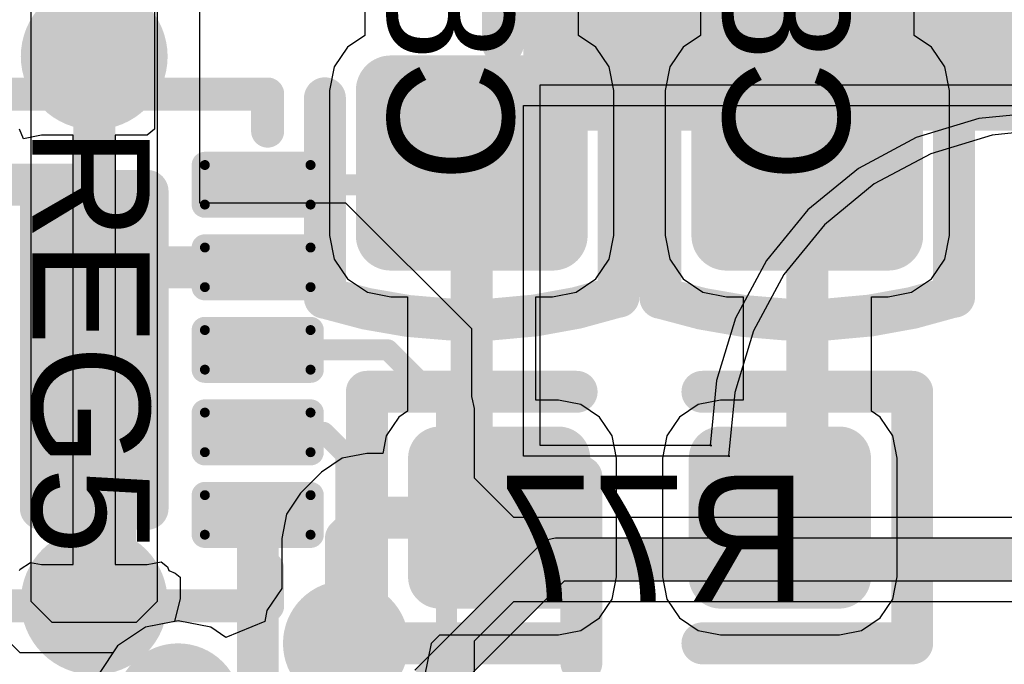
# Model space of a CAD drawing. Header units: millimetres. Extents: x 1.4 to 10.4, y 0 to 10.9.
# Tile 41 of 177: x 4.662 to 4.897, y 2.82 to 2.974. Entities that reach past the tile are written whole.
import ezdxf

# ---------------------------------------------------------------- set-up
doc = ezdxf.new("R2010")
doc.units = ezdxf.units.MM
doc.header["$MEASUREMENT"] = 0
for name, color, linetype in [('BottomLayer', 5, 'Continuous'), ('BottomOverlay', 54, 'Continuous'), ('BottomPaste', 16, 'Continuous'), ('BottomSolder', 6, 'Continuous'), ('DrillDrawing', 1, 'Continuous'), ('DrillGuide', 244, 'Continuous'), ('InternalPlane1', 76, 'Continuous'), ('InternalPlane2', 16, 'Continuous'), ('Mechanical31', 56, 'Continuous'), ('Mechanical32', 56, 'Continuous'), ('MultiLayer', 9, 'Continuous'), ('TopLayer', 1, 'Continuous'), ('TopOverlay', 2, 'Continuous'), ('TopPaste', 8, 'Continuous'), ('TopSolder', 216, 'Continuous')]:
    doc.layers.add(name, color=color, linetype=linetype)

msp = doc.modelspace()

# ---------------------------------------------------------------- linework, layer by layer
at = {"layer": 'BottomLayer'}
for p, q in [((4.74453, 2.98), (4.74453, 2.97)), ((4.79547, 2.97), (4.79547, 2.98)), ((4.82453, 2.98), (4.82453, 2.97)), ((4.87547, 2.97), (4.87547, 2.98)), ((4.74453, 2.97), (4.74038, 2.96722)), ((4.79962, 2.96722), (4.79547, 2.97)), ((4.82453, 2.97), (4.82038, 2.96722)), ((4.87962, 2.96722), (4.87547, 2.97)), ((4.74038, 2.96722), (4.73721, 2.96248)), ((4.80279, 2.96248), (4.79962, 2.96722)), ((4.82038, 2.96722), (4.81721, 2.96248)), ((4.88279, 2.96248), (4.87962, 2.96722)), ((4.73721, 2.96248), (4.7361, 2.95689)), ((4.8039, 2.95689), (4.80279, 2.96248)), ((4.81721, 2.96248), (4.8161, 2.95689)), ((4.8839, 2.95689), (4.88279, 2.96248)), ((4.7361, 2.95689), (4.7361, 2.92224)), ((4.8039, 2.92224), (4.8039, 2.95689)), ((4.8161, 2.95689), (4.8161, 2.92224)), ((4.8839, 2.92224), (4.8839, 2.95689)), ((4.7361, 2.92224), (4.73721, 2.91665)), ((4.80279, 2.91665), (4.8039, 2.92224)), ((4.8161, 2.92224), (4.81721, 2.91665)), ((4.88279, 2.91665), (4.8839, 2.92224)), ((4.73721, 2.91665), (4.74038, 2.91191)), ((4.79962, 2.91191), (4.80279, 2.91665)), ((4.81721, 2.91665), (4.82038, 2.91191)), ((4.87962, 2.91191), (4.88279, 2.91665)), ((4.74038, 2.91191), (4.74512, 2.90874)), ((4.79488, 2.90874), (4.79962, 2.91191)), ((4.82038, 2.91191), (4.82512, 2.90874)), ((4.87488, 2.90874), (4.87962, 2.91191)), ((4.74512, 2.90874), (4.75071, 2.90763)), ((4.78929, 2.90763), (4.79488, 2.90874)), ((4.82512, 2.90874), (4.83071, 2.90763)), ((4.86929, 2.90763), (4.87488, 2.90874)), ((4.75071, 2.90763), (4.75471, 2.90763)), ((4.75471, 2.90763), (4.75471, 2.88035)), ((4.78529, 2.88298), (4.78529, 2.90763)), ((4.78529, 2.90763), (4.78929, 2.90763)), ((4.83071, 2.90763), (4.83471, 2.90763)), ((4.83471, 2.90763), (4.83471, 2.88298)), ((4.86529, 2.88035), (4.86529, 2.90763)), ((4.86529, 2.90763), (4.86929, 2.90763)), ((4.79071, 2.88298), (4.78529, 2.88298)), ((4.79599, 2.88193), (4.79071, 2.88298)), ((4.82929, 2.88298), (4.82401, 2.88193)), ((4.83471, 2.88298), (4.82929, 2.88298)), ((4.75471, 2.88035), (4.7526, 2.87894)), ((4.80047, 2.87894), (4.79599, 2.88193)), ((4.82401, 2.88193), (4.81953, 2.87894)), ((4.8674, 2.87894), (4.86529, 2.88035)), ((4.7526, 2.87894), (4.7496, 2.87446)), ((4.80347, 2.87446), (4.80047, 2.87894)), ((4.81953, 2.87894), (4.81653, 2.87446)), ((4.8704, 2.87446), (4.8674, 2.87894)), ((4.7496, 2.87446), (4.74878, 2.87029)), ((4.80452, 2.86917), (4.80347, 2.87446)), ((4.81653, 2.87446), (4.81548, 2.86917)), ((4.87145, 2.86917), (4.8704, 2.87446)), ((4.73915, 2.86913), (4.73419, 2.86581)), ((4.745, 2.87029), (4.73915, 2.86913)), ((4.74878, 2.87029), (4.745, 2.87029)), ((4.80452, 2.84083), (4.80452, 2.86917)), ((4.81548, 2.86917), (4.81548, 2.84083)), ((4.87145, 2.84083), (4.87145, 2.86917)), ((4.73419, 2.86581), (4.72919, 2.86081)), ((4.72919, 2.86081), (4.72587, 2.85585)), ((4.72587, 2.85585), (4.72471, 2.85)), ((4.72471, 2.85), (4.72471, 2.83811)), ((4.80347, 2.83554), (4.80452, 2.84083)), ((4.81548, 2.84083), (4.81653, 2.83554)), ((4.8704, 2.83554), (4.87145, 2.84083)), ((4.72471, 2.83811), (4.72116, 2.8328)), ((4.80047, 2.83106), (4.80347, 2.83554)), ((4.81653, 2.83554), (4.81953, 2.83106)), ((4.8674, 2.83106), (4.8704, 2.83554)), ((4.72116, 2.8328), (4.72065, 2.83025)), ((4.79599, 2.82807), (4.80047, 2.83106)), ((4.81953, 2.83106), (4.82401, 2.82807)), ((4.86292, 2.82807), (4.8674, 2.83106)), ((4.6922, 2.82884), (4.68558, 2.82442)), ((4.7, 2.83039), (4.6922, 2.82884)), ((4.7078, 2.82884), (4.7, 2.83039)), ((4.71141, 2.82643), (4.7078, 2.82884)), ((4.72065, 2.83025), (4.71141, 2.82643)), ((4.76038, 2.82504), (4.76236, 2.82702)), ((4.76236, 2.82702), (4.79071, 2.82702)), ((4.79071, 2.82702), (4.79599, 2.82807)), ((4.82401, 2.82807), (4.82929, 2.82702)), ((4.82929, 2.82702), (4.85764, 2.82702)), ((4.85764, 2.82702), (4.86292, 2.82807)), ((4.68558, 2.82442), (4.68116, 2.8178)), ((4.75884, 2.8172), (4.76039, 2.825)), ((4.76039, 2.825), (4.76038, 2.82504))]:
    msp.add_line(p, q, dxfattribs=at)
for points, const_width in [([(4.6725, 2.965, 1), (4.6875, 2.965, 1)], 0.015), ([(4.74854, 2.95689, 1), (4.75287, 2.95689, 1)], 0.00433), ([(4.78713, 2.95689, 1), (4.79146, 2.95689, 1)], 0.00433), ([(4.82854, 2.95689, 1), (4.83287, 2.95689, 1)], 0.00433), ([(4.86713, 2.95689, 1), (4.87146, 2.95689, 1)], 0.00433), ([(4.7675, 2.93957, 1), (4.7725, 2.93957, 1)], 0.005), ([(4.8475, 2.93957, 1), (4.8525, 2.93957, 1)], 0.005), ([(4.675, 2.92, 1), (4.685, 2.92, 1)], 0.01), ([(4.74854, 2.92224, 1), (4.75287, 2.92224, 1)], 0.00433), ([(4.78713, 2.92224, 1), (4.79146, 2.92224, 1)], 0.00433), ([(4.82854, 2.92224, 1), (4.83287, 2.92224, 1)], 0.00433), ([(4.86713, 2.92224, 1), (4.87146, 2.92224, 1)], 0.00433), ([(4.675, 2.895, 1), (4.685, 2.895, 1)], 0.01), ([(4.675, 2.87, 1), (4.685, 2.87, 1)], 0.01), ([(4.76059, 2.86917, 1), (4.76413, 2.86917, 1)], 0.00354), ([(4.78894, 2.86917, 1), (4.79248, 2.86917, 1)], 0.00354), ([(4.82752, 2.86917, 1), (4.83106, 2.86917, 1)], 0.00354), ([(4.85587, 2.86917, 1), (4.85941, 2.86917, 1)], 0.00354), ([(4.7675, 2.86154, 1), (4.7725, 2.86154, 1)], 0.005), ([(4.7675, 2.86154, 1), (4.7725, 2.86154, 1)], 0.005), ([(4.8475, 2.86154, 1), (4.8525, 2.86154, 1)], 0.005), ([(4.8475, 2.86154, 1), (4.8525, 2.86154, 1)], 0.005), ([(4.7425, 2.855, 1), (4.7475, 2.855, 1)], 0.005), ([(4.7425, 2.855, 1), (4.7475, 2.855, 1)], 0.005), ([(4.77404, 2.855, 1), (4.77904, 2.855, 1)], 0.005), ([(4.77404, 2.855, 1), (4.77904, 2.855, 1)], 0.005), ([(4.84096, 2.855, 1), (4.84596, 2.855, 1)], 0.005), ([(4.7375, 2.85, 1), (4.7425, 2.85, 1)], 0.005), ([(4.7375, 2.85, 1), (4.7425, 2.85, 1)], 0.005), ([(4.6725, 2.835, 1), (4.6875, 2.835, 1)], 0.015), ([(4.76059, 2.84083, 1), (4.76413, 2.84083, 1)], 0.00354), ([(4.78894, 2.84083, 1), (4.79248, 2.84083, 1)], 0.00354), ([(4.82752, 2.84083, 1), (4.83106, 2.84083, 1)], 0.00354), ([(4.85587, 2.84083, 1), (4.85941, 2.84083, 1)], 0.00354), ([(4.735, 2.825, 1), (4.745, 2.825, 1)], 0.01), ([(4.7375, 2.825, 1), (4.7425, 2.825, 1)], 0.005)]:
    msp.add_lwpolyline(points, format="xyb", close=True, dxfattribs=dict(at, const_width=const_width))
at = {"layer": 'BottomLayer', "const_width": 0.01}
for points in [[(4.77, 2.86154), (4.77, 2.93957)], [(4.85, 2.86154), (4.85, 2.93957)], [(4.77, 2.86154), (4.77654, 2.855)], [(4.84346, 2.855), (4.85, 2.86154)], [(4.74, 2.85), (4.745, 2.855)], [(4.745, 2.855), (4.77654, 2.855)], [(4.74, 2.825), (4.74, 2.85)]]:
    msp.add_lwpolyline(points, dxfattribs=at)
at = {"layer": 'BottomLayer'}
for points in [[(4.75071, 2.96122), (4.75071, 2.91791), (4.78929, 2.96122), (4.78929, 2.91791)], [(4.83071, 2.96122), (4.83071, 2.91791), (4.86929, 2.96122), (4.86929, 2.91791)], [(4.74638, 2.95689), (4.74638, 2.92224), (4.79362, 2.95689), (4.79362, 2.92224)], [(4.82638, 2.95689), (4.82638, 2.92224), (4.87362, 2.95689), (4.87362, 2.92224)], [(4.79071, 2.87272), (4.76236, 2.87272), (4.79071, 2.83728), (4.76236, 2.83728)], [(4.85764, 2.87272), (4.82929, 2.87272), (4.85764, 2.83728), (4.82929, 2.83728)], [(4.79425, 2.86917), (4.75882, 2.86917), (4.79425, 2.84083), (4.75882, 2.84083)], [(4.86118, 2.86917), (4.82575, 2.86917), (4.86118, 2.84083), (4.82575, 2.84083)]]:
    msp.add_solid(points, dxfattribs=at)
at = {"layer": 'BottomOverlay', "const_width": 0.01}
for points in [[(4.735, 2.9074), (4.735, 2.955)], [(4.805, 2.90767), (4.805, 2.955)], [(4.815, 2.9074), (4.815, 2.955)], [(4.885, 2.90767), (4.885, 2.955)], [(4.745, 2.825), (4.745, 2.885)], [(4.745, 2.885), (4.795, 2.885)], [(4.825, 2.885), (4.875, 2.885)], [(4.875, 2.825), (4.875, 2.885)], [(4.745, 2.825), (4.795, 2.825)], [(4.825, 2.825), (4.875, 2.825)]]:
    msp.add_lwpolyline(points, dxfattribs=at)
at = {"layer": 'BottomOverlay', "const_width": 0.005}
for points in [[(4.7325, 2.955, 1), (4.7375, 2.955, 1)], [(4.8025, 2.955, 1), (4.8075, 2.955, 1)], [(4.8125, 2.955, 1), (4.8175, 2.955, 1)], [(4.8825, 2.955, 1), (4.8875, 2.955, 1)], [(4.7325, 2.9074, 1), (4.7375, 2.9074, 1)], [(4.73265, 2.9074, 1), (4.73765, 2.9074, 1)], [(4.80226, 2.90767, 1), (4.80726, 2.90767, 1)], [(4.8025, 2.90767, 1), (4.8075, 2.90767, 1)], [(4.8125, 2.9074, 1), (4.8175, 2.9074, 1)], [(4.81265, 2.9074, 1), (4.81765, 2.9074, 1)], [(4.88226, 2.90767, 1), (4.88726, 2.90767, 1)], [(4.8825, 2.90767, 1), (4.8875, 2.90767, 1)], [(4.7425, 2.885, 1), (4.7475, 2.885, 1)], [(4.7425, 2.885, 1), (4.7475, 2.885, 1)], [(4.7925, 2.885, 1), (4.7975, 2.885, 1)], [(4.8225, 2.885, 1), (4.8275, 2.885, 1)], [(4.8725, 2.885, 1), (4.8775, 2.885, 1)], [(4.8725, 2.885, 1), (4.8775, 2.885, 1)], [(4.7425, 2.825, 1), (4.7475, 2.825, 1)], [(4.7425, 2.825, 1), (4.7475, 2.825, 1)], [(4.7925, 2.825, 1), (4.7975, 2.825, 1)], [(4.8225, 2.825, 1), (4.8275, 2.825, 1)], [(4.8725, 2.825, 1), (4.8775, 2.825, 1)], [(4.8725, 2.825, 1), (4.8775, 2.825, 1)]]:
    msp.add_lwpolyline(points, format="xyb", close=True, dxfattribs=at)
at = {"layer": 'BottomOverlay', "const_width": 0.01}
for points in [[(4.80476, 2.90767, -0.154963), (4.73515, 2.9074)], [(4.88476, 2.90767, -0.154963), (4.81515, 2.9074)]]:
    msp.add_lwpolyline(points, format="xyb", dxfattribs=at)
at = {"layer": 'BottomPaste'}
for points, const_width in [([(4.74854, 2.95689, 1), (4.75287, 2.95689, 1)], 0.00433), ([(4.78713, 2.95689, 1), (4.79146, 2.95689, 1)], 0.00433), ([(4.82854, 2.95689, 1), (4.83287, 2.95689, 1)], 0.00433), ([(4.86713, 2.95689, 1), (4.87146, 2.95689, 1)], 0.00433), ([(4.74854, 2.92224, 1), (4.75287, 2.92224, 1)], 0.00433), ([(4.78713, 2.92224, 1), (4.79146, 2.92224, 1)], 0.00433), ([(4.82854, 2.92224, 1), (4.83287, 2.92224, 1)], 0.00433), ([(4.86713, 2.92224, 1), (4.87146, 2.92224, 1)], 0.00433), ([(4.76059, 2.86917, 1), (4.76413, 2.86917, 1)], 0.00354), ([(4.78894, 2.86917, 1), (4.79248, 2.86917, 1)], 0.00354), ([(4.82752, 2.86917, 1), (4.83106, 2.86917, 1)], 0.00354), ([(4.85587, 2.86917, 1), (4.85941, 2.86917, 1)], 0.00354), ([(4.76059, 2.84083, 1), (4.76413, 2.84083, 1)], 0.00354), ([(4.78894, 2.84083, 1), (4.79248, 2.84083, 1)], 0.00354), ([(4.82752, 2.84083, 1), (4.83106, 2.84083, 1)], 0.00354), ([(4.85587, 2.84083, 1), (4.85941, 2.84083, 1)], 0.00354)]:
    msp.add_lwpolyline(points, format="xyb", close=True, dxfattribs=dict(at, const_width=const_width))
for points in [[(4.75071, 2.96122), (4.75071, 2.91791), (4.78929, 2.96122), (4.78929, 2.91791)], [(4.83071, 2.96122), (4.83071, 2.91791), (4.86929, 2.96122), (4.86929, 2.91791)], [(4.74638, 2.95689), (4.74638, 2.92224), (4.79362, 2.95689), (4.79362, 2.92224)], [(4.82638, 2.95689), (4.82638, 2.92224), (4.87362, 2.95689), (4.87362, 2.92224)], [(4.79071, 2.87272), (4.76236, 2.87272), (4.79071, 2.83728), (4.76236, 2.83728)], [(4.85764, 2.87272), (4.82929, 2.87272), (4.85764, 2.83728), (4.82929, 2.83728)], [(4.79425, 2.86917), (4.75882, 2.86917), (4.79425, 2.84083), (4.75882, 2.84083)], [(4.86118, 2.86917), (4.82575, 2.86917), (4.86118, 2.84083), (4.82575, 2.84083)]]:
    msp.add_solid(points, dxfattribs=at)
at = {"layer": 'BottomSolder'}
for points, const_width in [([(4.74654, 2.95689, 1), (4.75487, 2.95689, 1)], 0.00833), ([(4.78513, 2.95689, 1), (4.79346, 2.95689, 1)], 0.00833), ([(4.82654, 2.95689, 1), (4.83487, 2.95689, 1)], 0.00833), ([(4.86513, 2.95689, 1), (4.87346, 2.95689, 1)], 0.00833), ([(4.74654, 2.92224, 1), (4.75487, 2.92224, 1)], 0.00833), ([(4.78513, 2.92224, 1), (4.79346, 2.92224, 1)], 0.00833), ([(4.82654, 2.92224, 1), (4.83487, 2.92224, 1)], 0.00833), ([(4.86513, 2.92224, 1), (4.87346, 2.92224, 1)], 0.00833), ([(4.75859, 2.86917, 1), (4.76613, 2.86917, 1)], 0.00754), ([(4.78694, 2.86917, 1), (4.79448, 2.86917, 1)], 0.00754), ([(4.82552, 2.86917, 1), (4.83306, 2.86917, 1)], 0.00754), ([(4.85387, 2.86917, 1), (4.86141, 2.86917, 1)], 0.00754), ([(4.75859, 2.84083, 1), (4.76613, 2.84083, 1)], 0.00754), ([(4.78694, 2.84083, 1), (4.79448, 2.84083, 1)], 0.00754), ([(4.82552, 2.84083, 1), (4.83306, 2.84083, 1)], 0.00754), ([(4.85387, 2.84083, 1), (4.86141, 2.84083, 1)], 0.00754)]:
    msp.add_lwpolyline(points, format="xyb", close=True, dxfattribs=dict(at, const_width=const_width))
for points in [[(4.75071, 2.96522), (4.75071, 2.91391), (4.78929, 2.96522), (4.78929, 2.91391)], [(4.83071, 2.96522), (4.83071, 2.91391), (4.86929, 2.96522), (4.86929, 2.91391)], [(4.74238, 2.95689), (4.74238, 2.92224), (4.79762, 2.95689), (4.79762, 2.92224)], [(4.82238, 2.95689), (4.82238, 2.92224), (4.87762, 2.95689), (4.87762, 2.92224)], [(4.79071, 2.87672), (4.76236, 2.87672), (4.79071, 2.83328), (4.76236, 2.83328)], [(4.85764, 2.87672), (4.82929, 2.87672), (4.85764, 2.83328), (4.82929, 2.83328)], [(4.79825, 2.86917), (4.75482, 2.86917), (4.79825, 2.84083), (4.75482, 2.84083)], [(4.86518, 2.86917), (4.82175, 2.86917), (4.86518, 2.84083), (4.82175, 2.84083)]]:
    msp.add_solid(points, dxfattribs=at)
at = {"layer": 'DrillDrawing'}
for points, const_width in [([(4.67625, 2.965, 1), (4.68375, 2.965, 1)], 0.0075), ([(4.6775, 2.92, 1), (4.6825, 2.92, 1)], 0.005), ([(4.6775, 2.895, 1), (4.6825, 2.895, 1)], 0.005), ([(4.6775, 2.87, 1), (4.6825, 2.87, 1)], 0.005), ([(4.67625, 2.835, 1), (4.68375, 2.835, 1)], 0.0075), ([(4.7375, 2.825, 1), (4.7425, 2.825, 1)], 0.005)]:
    msp.add_lwpolyline(points, format="xyb", close=True, dxfattribs=dict(at, const_width=const_width))
at = {"layer": 'DrillGuide'}
for points, const_width in [([(4.67625, 2.965, 1), (4.68375, 2.965, 1)], 0.0075), ([(4.6775, 2.92, 1), (4.6825, 2.92, 1)], 0.005), ([(4.6775, 2.895, 1), (4.6825, 2.895, 1)], 0.005), ([(4.6775, 2.87, 1), (4.6825, 2.87, 1)], 0.005), ([(4.67625, 2.835, 1), (4.68375, 2.835, 1)], 0.0075), ([(4.7375, 2.825, 1), (4.7425, 2.825, 1)], 0.005)]:
    msp.add_lwpolyline(points, format="xyb", close=True, dxfattribs=dict(at, const_width=const_width))
at = {"layer": 'InternalPlane1', "const_width": 0.015}
for points in [[(4.7325, 2.825, 1), (4.7475, 2.825, 1)], [(4.6925, 2.81, 1), (4.7075, 2.81, 1)]]:
    msp.add_lwpolyline(points, format="xyb", close=True, dxfattribs=at)
at = {"layer": 'InternalPlane2'}
for p, q in [((4.78805, 2.84971), (4.7864, 2.8486)), ((4.79, 2.8501), (4.78805, 2.84971)), ((5.08789, 2.8501), (4.79, 2.8501)), ((4.7864, 2.8486), (4.7564, 2.8186)), ((4.7651, 2.81289), (4.79211, 2.8399)), ((4.79211, 2.8399), (5.09, 2.8399))]:
    msp.add_line(p, q, dxfattribs=at)
for points, const_width in [([(4.67125, 2.965, 1), (4.68875, 2.965, 1)], 0.0175), ([(4.6725, 2.92, 1), (4.6875, 2.92, 1)], 0.015), ([(4.6725, 2.895, 1), (4.6875, 2.895, 1)], 0.015), ([(4.6725, 2.87, 1), (4.6875, 2.87, 1)], 0.015), ([(4.67125, 2.835, 1), (4.68875, 2.835, 1)], 0.0175), ([(4.7875, 2.845, 1), (4.7925, 2.845, 1)], 0.005), ([(4.7875, 2.845, 1), (4.7925, 2.845, 1)], 0.005), ([(4.7325, 2.825, 1), (4.7475, 2.825, 1)], 0.015), ([(4.6925, 2.81, 1), (4.7075, 2.81, 1)], 0.015)]:
    msp.add_lwpolyline(points, format="xyb", close=True, dxfattribs=dict(at, const_width=const_width))
at = {"layer": 'InternalPlane2', "const_width": 0.01}
for points in [[(4.76, 2.815), (4.79, 2.845)], [(4.79, 2.845), (5.09, 2.845)]]:
    msp.add_lwpolyline(points, dxfattribs=at)
at = {"layer": 'MultiLayer'}
for points, const_width in [([(4.6725, 2.965, 1), (4.6875, 2.965, 1)], 0.015), ([(4.675, 2.92, 1), (4.685, 2.92, 1)], 0.01), ([(4.675, 2.895, 1), (4.685, 2.895, 1)], 0.01), ([(4.675, 2.87, 1), (4.685, 2.87, 1)], 0.01), ([(4.6725, 2.835, 1), (4.6875, 2.835, 1)], 0.015), ([(4.735, 2.825, 1), (4.745, 2.825, 1)], 0.01)]:
    msp.add_lwpolyline(points, format="xyb", close=True, dxfattribs=dict(at, const_width=const_width))
at = {"layer": 'TopLayer'}
for p, q in [((4.665, 2.835), (4.665, 2.98)), ((4.69437, 2.98), (4.69437, 2.94766)), ((4.695, 2.98), (4.695, 2.835)), ((4.7052, 2.93), (4.7052, 2.98)), ((4.7863, 2.95819), (5.0737, 2.95819)), ((4.7863, 2.87215), (4.7863, 2.95819)), ((4.90638, 2.95168), (4.89086, 2.95015)), ((4.89086, 2.95015), (4.87594, 2.94563)), ((4.66313, 2.94535), (4.66218, 2.94765)), ((4.6674, 2.9462), (4.66313, 2.94535)), ((4.675, 2.9462), (4.6674, 2.9462)), ((4.675, 2.895), (4.675, 2.9462)), ((4.6926, 2.9462), (4.685, 2.9462)), ((4.685, 2.9462), (4.685, 2.895)), ((4.69437, 2.94766), (4.6926, 2.9462)), ((4.87594, 2.94563), (4.86219, 2.93828)), ((4.86219, 2.93828), (4.85014, 2.92839)), ((4.74, 2.93), (4.7052, 2.93)), ((4.77, 2.9), (4.74, 2.93)), ((4.85014, 2.92839), (4.84025, 2.91634)), ((4.84025, 2.91634), (4.8329, 2.90258)), ((4.8329, 2.90258), (4.82837, 2.88766)), ((4.77, 2.88372), (4.77, 2.9)), ((4.675, 2.8438), (4.675, 2.895)), ((4.685, 2.895), (4.685, 2.8438)), ((4.82837, 2.88766), (4.82684, 2.87215)), ((4.77012, 2.88354), (4.77, 2.88372)), ((4.77063, 2.881), (4.77012, 2.88354)), ((4.77063, 2.86437), (4.77063, 2.881)), ((4.82723, 2.87215), (4.7863, 2.87215)), ((4.82684, 2.87215), (4.82723, 2.87215)), ((4.78, 2.855), (4.77063, 2.86437)), ((5.085, 2.855), (4.78, 2.855)), ((4.66218, 2.84235), (4.66231, 2.84266)), ((4.66231, 2.84266), (4.66479, 2.84432)), ((4.66479, 2.84432), (4.6674, 2.8438)), ((4.6674, 2.8438), (4.675, 2.8438)), ((4.685, 2.8438), (4.6926, 2.8438)), ((4.6926, 2.8438), (4.69598, 2.84447)), ((4.69598, 2.84447), (4.69744, 2.84327)), ((4.69744, 2.84327), (4.69782, 2.84235)), ((4.69782, 2.84235), (4.69932, 2.84173)), ((4.69932, 2.84173), (4.70047, 2.84078)), ((4.70047, 2.84078), (4.70047, 2.8357)), ((4.70047, 2.8357), (4.6991, 2.83021)), ((4.67, 2.83), (4.665, 2.835)), ((4.695, 2.835), (4.69, 2.83)), ((4.77063, 2.82563), (4.78, 2.835)), ((4.78, 2.835), (5.09, 2.835)), ((4.66233, 2.82274), (4.65479, 2.83029)), ((4.69, 2.83), (4.67, 2.83)), ((4.6922, 2.82884), (4.68558, 2.82442)), ((4.6991, 2.83021), (4.6922, 2.82884)), ((4.68558, 2.82442), (4.68446, 2.82274)), ((4.77063, 2.734), (4.77063, 2.82563)), ((4.68446, 2.82274), (4.66233, 2.82274))]:
    msp.add_line(p, q, dxfattribs=at)
for points, const_width in [([(4.68, 2.965), (4.68, 3.005)], 0.02), ([(4.68, 2.935), (4.68, 2.965)], 0.01), ([(4.75437, 2.93437), (4.777, 2.957)], 0.005), ([(4.777, 2.957), (4.917, 2.957)], 0.005), ([(4.64102, 2.93437), (4.67937, 2.93437)], 0.01), ([(4.67937, 2.93437), (4.68, 2.935)], 0.01), ([(4.68, 2.92), (4.68, 2.935)], 0.01), ([(4.71898, 2.93437), (4.75437, 2.93437)], 0.005), ([(4.68, 2.906), (4.68, 2.92)], 0.01), ([(4.68, 2.906), (4.68869, 2.91469)], 0.01), ([(4.68869, 2.91469), (4.71898, 2.91469)], 0.01), ([(4.68, 2.895), (4.68, 2.906)], 0.01), ([(4.71898, 2.895), (4.75, 2.895)], 0.005), ([(4.75, 2.895), (4.764, 2.881)], 0.005), ([(4.764, 2.734), (4.764, 2.881)], 0.005), ([(4.71898, 2.87532), (4.73468, 2.87532)], 0.005), ([(4.73468, 2.87532), (4.74, 2.87)], 0.005), ([(4.68, 2.835), (4.68, 2.865)], 0.02), ([(4.74, 2.825), (4.74, 2.87)], 0.005), ([(4.71898, 2.85563), (4.719, 2.85561)], 0.01), ([(4.719, 2.76857), (4.719, 2.85561)], 0.01)]:
    msp.add_lwpolyline(points, dxfattribs=dict(at, const_width=const_width))
for points, const_width in [([(4.6725, 2.965, 1), (4.6875, 2.965, 1)], 0.015), ([(4.675, 2.965, 1), (4.685, 2.965, 1)], 0.01), ([(4.6775, 2.965, 1), (4.6825, 2.965, 1)], 0.005), ([(4.77575, 2.957, 1), (4.77825, 2.957, 1)], 0.0025), ([(4.77575, 2.957, 1), (4.77825, 2.957, 1)], 0.0025), ([(4.78723, 2.95317, 1), (4.7891, 2.95317, 1)], 0.00187), ([(4.67687, 2.93437, 1), (4.68187, 2.93437, 1)], 0.005), ([(4.67687, 2.93437, 1), (4.68187, 2.93437, 1)], 0.005), ([(4.6775, 2.935, 1), (4.6825, 2.935, 1)], 0.005), ([(4.6775, 2.935, 1), (4.6825, 2.935, 1)], 0.005), ([(4.6775, 2.935, 1), (4.6825, 2.935, 1)], 0.005), ([(4.70579, 2.93909, 1), (4.70697, 2.93909, 1)], 0.00118), ([(4.73098, 2.93909, 1), (4.73217, 2.93909, 1)], 0.00118), ([(4.71773, 2.93437, 1), (4.72023, 2.93437, 1)], 0.0025), ([(4.75312, 2.93437, 1), (4.75562, 2.93437, 1)], 0.0025), ([(4.75312, 2.93437, 1), (4.75562, 2.93437, 1)], 0.0025), ([(4.66583, 2.9328, 1), (4.66898, 2.9328, 1)], 0.00315), ([(4.69102, 2.9328, 1), (4.69417, 2.9328, 1)], 0.00315), ([(4.675, 2.92, 1), (4.685, 2.92, 1)], 0.01), ([(4.70579, 2.92965, 1), (4.70697, 2.92965, 1)], 0.00118), ([(4.73098, 2.92965, 1), (4.73217, 2.92965, 1)], 0.00118), ([(4.6775, 2.92, 1), (4.6825, 2.92, 1)], 0.005), ([(4.6775, 2.92, 1), (4.6825, 2.92, 1)], 0.005), ([(4.70579, 2.91941, 1), (4.70697, 2.91941, 1)], 0.00118), ([(4.73098, 2.91941, 1), (4.73217, 2.91941, 1)], 0.00118), ([(4.68619, 2.91469, 1), (4.69119, 2.91469, 1)], 0.005), ([(4.68619, 2.91469, 1), (4.69119, 2.91469, 1)], 0.005), ([(4.71648, 2.91469, 1), (4.72148, 2.91469, 1)], 0.005), ([(4.6775, 2.906, 1), (4.6825, 2.906, 1)], 0.005), ([(4.6775, 2.906, 1), (4.6825, 2.906, 1)], 0.005), ([(4.6775, 2.906, 1), (4.6825, 2.906, 1)], 0.005), ([(4.70579, 2.90996, 1), (4.70697, 2.90996, 1)], 0.00118), ([(4.73098, 2.90996, 1), (4.73217, 2.90996, 1)], 0.00118), ([(4.675, 2.895, 1), (4.685, 2.895, 1)], 0.01), ([(4.6775, 2.895, 1), (4.6825, 2.895, 1)], 0.005), ([(4.70579, 2.89972, 1), (4.70697, 2.89972, 1)], 0.00118), ([(4.73098, 2.89972, 1), (4.73217, 2.89972, 1)], 0.00118), ([(4.71773, 2.895, 1), (4.72023, 2.895, 1)], 0.0025), ([(4.74875, 2.895, 1), (4.75125, 2.895, 1)], 0.0025), ([(4.74875, 2.895, 1), (4.75125, 2.895, 1)], 0.0025), ([(4.70579, 2.89028, 1), (4.70697, 2.89028, 1)], 0.00118), ([(4.73098, 2.89028, 1), (4.73217, 2.89028, 1)], 0.00118), ([(4.76275, 2.881, 1), (4.76525, 2.881, 1)], 0.0025), ([(4.76275, 2.881, 1), (4.76525, 2.881, 1)], 0.0025), ([(4.70579, 2.88004, 1), (4.70697, 2.88004, 1)], 0.00118), ([(4.73098, 2.88004, 1), (4.73217, 2.88004, 1)], 0.00118), ([(4.675, 2.87, 1), (4.685, 2.87, 1)], 0.01), ([(4.71773, 2.87532, 1), (4.72023, 2.87532, 1)], 0.0025), ([(4.73344, 2.87532, 1), (4.73593, 2.87532, 1)], 0.0025), ([(4.73344, 2.87532, 1), (4.73593, 2.87532, 1)], 0.0025), ([(4.675, 2.865, 1), (4.685, 2.865, 1)], 0.01), ([(4.70579, 2.87059, 1), (4.70697, 2.87059, 1)], 0.00118), ([(4.73098, 2.87059, 1), (4.73217, 2.87059, 1)], 0.00118), ([(4.73875, 2.87, 1), (4.74125, 2.87, 1)], 0.0025), ([(4.73875, 2.87, 1), (4.74125, 2.87, 1)], 0.0025), ([(4.70579, 2.86035, 1), (4.70697, 2.86035, 1)], 0.00118), ([(4.73098, 2.86035, 1), (4.73217, 2.86035, 1)], 0.00118), ([(4.66583, 2.8572, 1), (4.66898, 2.8572, 1)], 0.00315), ([(4.69102, 2.8572, 1), (4.69417, 2.8572, 1)], 0.00315), ([(4.71648, 2.85563, 1), (4.72148, 2.85563, 1)], 0.005), ([(4.7165, 2.85561, 1), (4.7215, 2.85561, 1)], 0.005), ([(4.7165, 2.85561, 1), (4.7215, 2.85561, 1)], 0.005), ([(4.70579, 2.85091, 1), (4.70697, 2.85091, 1)], 0.00118), ([(4.73098, 2.85091, 1), (4.73217, 2.85091, 1)], 0.00118), ([(4.6725, 2.835, 1), (4.6875, 2.835, 1)], 0.015), ([(4.675, 2.835, 1), (4.685, 2.835, 1)], 0.01), ([(4.735, 2.825, 1), (4.745, 2.825, 1)], 0.01), ([(4.73875, 2.825, 1), (4.74125, 2.825, 1)], 0.0025)]:
    msp.add_lwpolyline(points, format="xyb", close=True, dxfattribs=dict(at, const_width=const_width))
for points in [[(4.78817, 2.9887), (4.78817, 2.9513), (5.07183, 2.9887), (5.07183, 2.9513)], [(4.7863, 2.98683), (4.7863, 2.95317), (5.0737, 2.98683), (5.0737, 2.95317)], [(4.73276, 2.93909), (4.7052, 2.93909), (4.73276, 2.92965), (4.7052, 2.92965)], [(4.73157, 2.94028), (4.70638, 2.94028), (4.73157, 2.92846), (4.70638, 2.92846)], [(4.6926, 2.93594), (4.6674, 2.93594), (4.6926, 2.85406), (4.6674, 2.85406)], [(4.69575, 2.9328), (4.66425, 2.9328), (4.69575, 2.8572), (4.66425, 2.8572)], [(4.73157, 2.92059), (4.70638, 2.92059), (4.73157, 2.90878), (4.70638, 2.90878)], [(4.73276, 2.91941), (4.7052, 2.91941), (4.73276, 2.90996), (4.7052, 2.90996)], [(4.73276, 2.89972), (4.7052, 2.89972), (4.73276, 2.89028), (4.7052, 2.89028)], [(4.73157, 2.90091), (4.70638, 2.90091), (4.73157, 2.88909), (4.70638, 2.88909)], [(4.73157, 2.88122), (4.70638, 2.88122), (4.73157, 2.86941), (4.70638, 2.86941)], [(4.73276, 2.88004), (4.7052, 2.88004), (4.73276, 2.87059), (4.7052, 2.87059)], [(4.73157, 2.86154), (4.70638, 2.86154), (4.73157, 2.84972), (4.70638, 2.84972)], [(4.73276, 2.86035), (4.7052, 2.86035), (4.73276, 2.85091), (4.7052, 2.85091)]]:
    msp.add_solid(points, dxfattribs=at)
at = {"layer": 'TopOverlay'}
for points, const_width in [([(4.77744, 2.96803), (4.77744, 2.99756)], 0.01), ([(4.63866, 2.95602), (4.72134, 2.95602)], 0.00787), ([(4.72134, 2.94717), (4.72134, 2.95602)], 0.00787), ([(4.79614, 2.82039), (4.79614, 2.86469)], 0.01), ([(4.72134, 2.83398), (4.72134, 2.84283)], 0.00787), ([(4.63866, 2.83398), (4.72134, 2.83398)], 0.00787)]:
    msp.add_lwpolyline(points, dxfattribs=dict(at, const_width=const_width))
for points, const_width in [([(4.77494, 2.96803, 1), (4.77994, 2.96803, 1)], 0.005), ([(4.71937, 2.95602, 1), (4.72331, 2.95602, 1)], 0.00394), ([(4.71937, 2.95602, 1), (4.72331, 2.95602, 1)], 0.00394), ([(4.71937, 2.94717, 1), (4.72331, 2.94717, 1)], 0.00394), ([(4.79364, 2.86469, 1), (4.79864, 2.86469, 1)], 0.005), ([(4.71937, 2.84283, 1), (4.72331, 2.84283, 1)], 0.00394), ([(4.71937, 2.83398, 1), (4.72331, 2.83398, 1)], 0.00394), ([(4.71937, 2.83398, 1), (4.72331, 2.83398, 1)], 0.00394), ([(4.79364, 2.82039, 1), (4.79864, 2.82039, 1)], 0.005)]:
    msp.add_lwpolyline(points, format="xyb", close=True, dxfattribs=dict(at, const_width=const_width))
at = {"layer": 'TopPaste'}
for p, q in [((4.7863, 2.95819), (5.0737, 2.95819)), ((4.7863, 2.87215), (4.7863, 2.95819)), ((4.90638, 2.95168), (4.89086, 2.95015)), ((4.89086, 2.95015), (4.87594, 2.94563)), ((4.87594, 2.94563), (4.86219, 2.93828)), ((4.86219, 2.93828), (4.85014, 2.92839)), ((4.85014, 2.92839), (4.84025, 2.91634)), ((4.84025, 2.91634), (4.8329, 2.90258)), ((4.8329, 2.90258), (4.82837, 2.88766)), ((4.82837, 2.88766), (4.82684, 2.87215)), ((4.82723, 2.87215), (4.7863, 2.87215)), ((4.82684, 2.87215), (4.82723, 2.87215))]:
    msp.add_line(p, q, dxfattribs=at)
for points, const_width in [([(4.78723, 2.95317, 1), (4.7891, 2.95317, 1)], 0.00187), ([(4.70579, 2.93909, 1), (4.70697, 2.93909, 1)], 0.00118), ([(4.73098, 2.93909, 1), (4.73217, 2.93909, 1)], 0.00118), ([(4.66583, 2.9328, 1), (4.66898, 2.9328, 1)], 0.00315), ([(4.69102, 2.9328, 1), (4.69417, 2.9328, 1)], 0.00315), ([(4.70579, 2.92965, 1), (4.70697, 2.92965, 1)], 0.00118), ([(4.73098, 2.92965, 1), (4.73217, 2.92965, 1)], 0.00118), ([(4.70579, 2.91941, 1), (4.70697, 2.91941, 1)], 0.00118), ([(4.73098, 2.91941, 1), (4.73217, 2.91941, 1)], 0.00118), ([(4.70579, 2.90996, 1), (4.70697, 2.90996, 1)], 0.00118), ([(4.73098, 2.90996, 1), (4.73217, 2.90996, 1)], 0.00118), ([(4.70579, 2.89972, 1), (4.70697, 2.89972, 1)], 0.00118), ([(4.73098, 2.89972, 1), (4.73217, 2.89972, 1)], 0.00118), ([(4.70579, 2.89028, 1), (4.70697, 2.89028, 1)], 0.00118), ([(4.73098, 2.89028, 1), (4.73217, 2.89028, 1)], 0.00118), ([(4.70579, 2.88004, 1), (4.70697, 2.88004, 1)], 0.00118), ([(4.73098, 2.88004, 1), (4.73217, 2.88004, 1)], 0.00118), ([(4.70579, 2.87059, 1), (4.70697, 2.87059, 1)], 0.00118), ([(4.73098, 2.87059, 1), (4.73217, 2.87059, 1)], 0.00118), ([(4.70579, 2.86035, 1), (4.70697, 2.86035, 1)], 0.00118), ([(4.73098, 2.86035, 1), (4.73217, 2.86035, 1)], 0.00118), ([(4.66583, 2.8572, 1), (4.66898, 2.8572, 1)], 0.00315), ([(4.69102, 2.8572, 1), (4.69417, 2.8572, 1)], 0.00315), ([(4.70579, 2.85091, 1), (4.70697, 2.85091, 1)], 0.00118), ([(4.73098, 2.85091, 1), (4.73217, 2.85091, 1)], 0.00118)]:
    msp.add_lwpolyline(points, format="xyb", close=True, dxfattribs=dict(at, const_width=const_width))
for points in [[(4.78817, 2.9887), (4.78817, 2.9513), (5.07183, 2.9887), (5.07183, 2.9513)], [(4.7863, 2.98683), (4.7863, 2.95317), (5.0737, 2.98683), (5.0737, 2.95317)], [(4.73276, 2.93909), (4.7052, 2.93909), (4.73276, 2.92965), (4.7052, 2.92965)], [(4.73157, 2.94028), (4.70638, 2.94028), (4.73157, 2.92846), (4.70638, 2.92846)], [(4.6926, 2.93594), (4.6674, 2.93594), (4.6926, 2.85406), (4.6674, 2.85406)], [(4.69575, 2.9328), (4.66425, 2.9328), (4.69575, 2.8572), (4.66425, 2.8572)], [(4.73157, 2.92059), (4.70638, 2.92059), (4.73157, 2.90878), (4.70638, 2.90878)], [(4.73276, 2.91941), (4.7052, 2.91941), (4.73276, 2.90996), (4.7052, 2.90996)], [(4.73276, 2.89972), (4.7052, 2.89972), (4.73276, 2.89028), (4.7052, 2.89028)], [(4.73157, 2.90091), (4.70638, 2.90091), (4.73157, 2.88909), (4.70638, 2.88909)], [(4.73157, 2.88122), (4.70638, 2.88122), (4.73157, 2.86941), (4.70638, 2.86941)], [(4.73276, 2.88004), (4.7052, 2.88004), (4.73276, 2.87059), (4.7052, 2.87059)], [(4.73157, 2.86154), (4.70638, 2.86154), (4.73157, 2.84972), (4.70638, 2.84972)], [(4.73276, 2.86035), (4.7052, 2.86035), (4.73276, 2.85091), (4.7052, 2.85091)]]:
    msp.add_solid(points, dxfattribs=at)
at = {"layer": 'TopSolder'}
for p, q in [((4.78236, 2.95327), (5.07764, 2.95327)), ((4.78236, 2.86961), (4.78236, 2.95327)), ((4.89409, 2.94624), (4.87943, 2.94179)), ((4.90933, 2.94774), (4.89409, 2.94624)), ((4.87943, 2.94179), (4.86592, 2.93457)), ((4.86592, 2.93457), (4.85408, 2.92485)), ((4.85408, 2.92485), (4.84437, 2.91301)), ((4.84437, 2.91301), (4.83715, 2.89951)), ((4.83715, 2.89951), (4.8327, 2.88485)), ((4.8327, 2.88485), (4.8312, 2.86961)), ((4.83157, 2.86961), (4.78236, 2.86961)), ((4.8312, 2.86961), (4.83157, 2.86961))]:
    msp.add_line(p, q, dxfattribs=at)
for points, const_width in [([(4.78523, 2.95317, 1), (4.7911, 2.95317, 1)], 0.00587), ([(4.7048, 2.93909, 1), (4.70795, 2.93909, 1)], 0.00315), ([(4.73, 2.93909, 1), (4.73315, 2.93909, 1)], 0.00315), ([(4.66484, 2.9328, 1), (4.66996, 2.9328, 1)], 0.00512), ([(4.69004, 2.9328, 1), (4.69516, 2.9328, 1)], 0.00512), ([(4.7048, 2.92965, 1), (4.70795, 2.92965, 1)], 0.00315), ([(4.73, 2.92965, 1), (4.73315, 2.92965, 1)], 0.00315), ([(4.7048, 2.91941, 1), (4.70795, 2.91941, 1)], 0.00315), ([(4.73, 2.91941, 1), (4.73315, 2.91941, 1)], 0.00315), ([(4.7048, 2.90996, 1), (4.70795, 2.90996, 1)], 0.00315), ([(4.73, 2.90996, 1), (4.73315, 2.90996, 1)], 0.00315), ([(4.7048, 2.89972, 1), (4.70795, 2.89972, 1)], 0.00315), ([(4.73, 2.89972, 1), (4.73315, 2.89972, 1)], 0.00315), ([(4.7048, 2.89028, 1), (4.70795, 2.89028, 1)], 0.00315), ([(4.73, 2.89028, 1), (4.73315, 2.89028, 1)], 0.00315), ([(4.7048, 2.88004, 1), (4.70795, 2.88004, 1)], 0.00315), ([(4.73, 2.88004, 1), (4.73315, 2.88004, 1)], 0.00315), ([(4.7048, 2.87059, 1), (4.70795, 2.87059, 1)], 0.00315), ([(4.73, 2.87059, 1), (4.73315, 2.87059, 1)], 0.00315), ([(4.66484, 2.8572, 1), (4.66996, 2.8572, 1)], 0.00512), ([(4.69004, 2.8572, 1), (4.69516, 2.8572, 1)], 0.00512), ([(4.7048, 2.86035, 1), (4.70795, 2.86035, 1)], 0.00315), ([(4.73, 2.86035, 1), (4.73315, 2.86035, 1)], 0.00315), ([(4.7048, 2.85091, 1), (4.70795, 2.85091, 1)], 0.00315), ([(4.73, 2.85091, 1), (4.73315, 2.85091, 1)], 0.00315)]:
    msp.add_lwpolyline(points, format="xyb", close=True, dxfattribs=dict(at, const_width=const_width))
for points in [[(4.78817, 2.9927), (4.78817, 2.9473), (5.07183, 2.9927), (5.07183, 2.9473)], [(4.7823, 2.98683), (4.7823, 2.95317), (5.0777, 2.98683), (5.0777, 2.95317)], [(4.73157, 2.94224), (4.70638, 2.94224), (4.73157, 2.9265), (4.70638, 2.9265)], [(4.73472, 2.93909), (4.70323, 2.93909), (4.73472, 2.92965), (4.70323, 2.92965)], [(4.6926, 2.93791), (4.6674, 2.93791), (4.6926, 2.85209), (4.6674, 2.85209)], [(4.69772, 2.9328), (4.66228, 2.9328), (4.69772, 2.8572), (4.66228, 2.8572)], [(4.73157, 2.92256), (4.70638, 2.92256), (4.73157, 2.90681), (4.70638, 2.90681)], [(4.73472, 2.91941), (4.70323, 2.91941), (4.73472, 2.90996), (4.70323, 2.90996)], [(4.73157, 2.90287), (4.70638, 2.90287), (4.73157, 2.88713), (4.70638, 2.88713)], [(4.73472, 2.89972), (4.70323, 2.89972), (4.73472, 2.89028), (4.70323, 2.89028)], [(4.73157, 2.88319), (4.70638, 2.88319), (4.73157, 2.86744), (4.70638, 2.86744)], [(4.73472, 2.88004), (4.70323, 2.88004), (4.73472, 2.87059), (4.70323, 2.87059)], [(4.73157, 2.8635), (4.70638, 2.8635), (4.73157, 2.84776), (4.70638, 2.84776)], [(4.73472, 2.86035), (4.70323, 2.86035), (4.73472, 2.85091), (4.70323, 2.85091)]]:
    msp.add_solid(points, dxfattribs=at)

# ---------------------------------------------------------------- texts
at = {"layer": 'Mechanical31'}
msp.add_text('REG5', height=0.028, rotation=270, dxfattribs=at).set_placement((4.66524, 2.94815))
at = {"layer": 'Mechanical32', "text_generation_flag": 2}
for s, rotation, p in [('C82', 270, (4.75, 2.935)), ('C83', 270, (4.83, 2.935)), ('R77', 360, (4.85, 2.835))]:
    msp.add_text(s, height=0.03, rotation=rotation, dxfattribs=at).set_placement(p)

doc.saveas('drawing.dxf')
